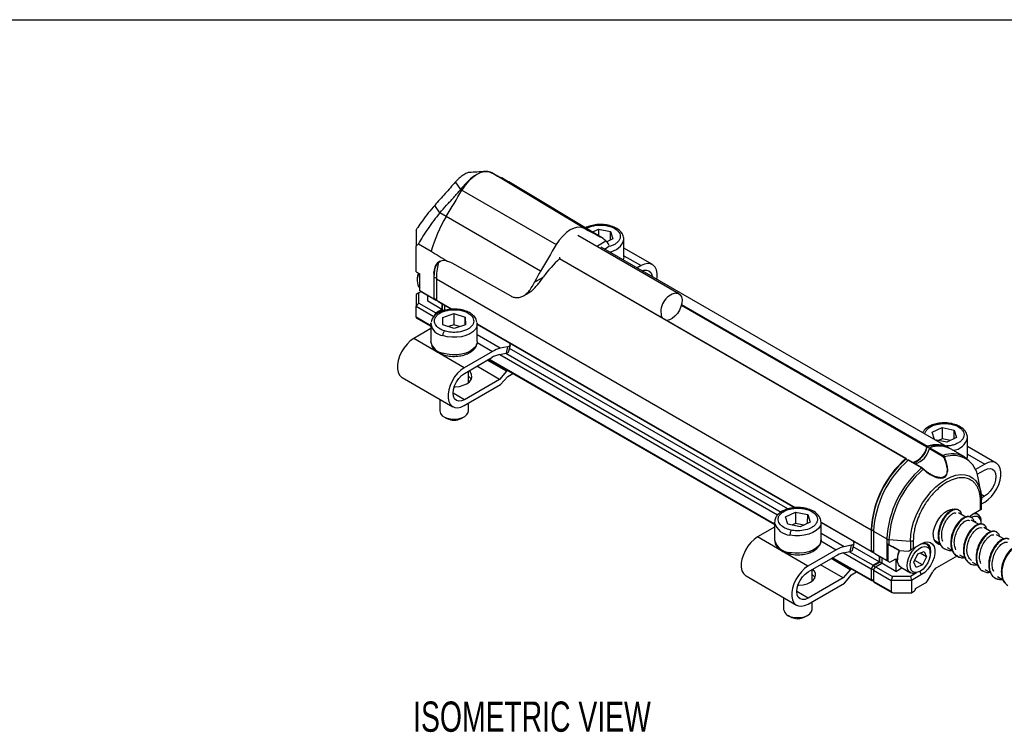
# Model space of a CAD drawing. Header units: millimetres. Extents: x 13 to 546, y 13 to 419.
# Tile 11 of 12: x 335 to 473, y 319 to 419. Entities that reach past the tile are written whole.
import ezdxf

# ---------------------------------------------------------------- set-up
doc = ezdxf.new("R2010")
doc.units = ezdxf.units.MM
doc.header["$LTSCALE"] = 2
doc.layers.add('DIMENSIONS', color=140, linetype='Continuous', lineweight=25)
doc.layers.add('TEXT', color=140, linetype='Continuous', lineweight=25)
doc.styles.add('SLDTEXTSTYLE0', font='TXT', dxfattribs={"width": 0.7})

msp = doc.modelspace()

# ---------------------------------------------------------------- linework, layer by layer
for p, q in [((401.139, 397.671), (400.98, 397.763)), ((414.102, 389.908), (401.139, 397.671)), ((402.443, 397.014), (403.329, 396.502)), ((402.527, 396.951), (402.443, 397.014)), ((403.46, 396.43), (402.535, 396.964)), ((396.803, 395.352), (396.081, 396.41)), ((396.803, 395.352), (396.963, 395.26)), ((403.329, 396.502), (416.292, 388.739)), ((403.46, 396.43), (403.329, 396.502)), ((403.516, 396.397), (403.46, 396.43)), ((416.475, 388.636), (403.516, 396.397)), ((396.963, 395.26), (410.163, 387.635)), ((393.887, 392.074), (393.16, 393.125)), ((394.773, 391.563), (393.887, 392.074)), ((407.973, 383.937), (394.773, 391.563)), ((415.202, 389.399), (416.055, 389.815)), ((416.055, 389.815), (417.761, 389.462)), ((416.055, 389.815), (416.059, 388.885)), ((427.325, 380.768), (413.182, 388.932)), ((418.084, 388.432), (417.234, 388.016)), ((417.739, 388.263), (417.761, 389.462)), ((417.761, 389.462), (418.084, 388.432)), ((390.566, 383.845), (390.566, 387.427)), ((390.895, 387.743), (392.687, 386.708)), ((415.938, 387.466), (417.124, 388.151)), ((465.069, 359.211), (416.431, 387.29)), ((416.91, 387.013), (417.424, 387.31)), ((419.628, 385.928), (419.628, 388.377)), ((423.624, 384.844), (419.628, 387.151)), ((459.054, 357.679), (410.617, 385.641)), ((459.121, 357.696), (410.667, 385.668)), ((410.683, 385.681), (410.683, 385.905)), ((419.628, 386.084), (422.027, 384.699)), ((395.552, 385.086), (403.797, 380.457)), ((422.027, 384.699), (421.473, 384.379)), ((390.566, 383.845), (391.061, 383.559)), ((390.566, 383.845), (391.061, 383.559)), ((390.566, 383.845), (390.566, 383.845)), ((391.061, 381.167), (391.061, 383.559)), ((393.062, 383.648), (393.041, 383.636)), ((393.041, 383.636), (393.041, 380.024)), ((393.111, 380.098), (393.111, 383.094)), ((393.111, 383.094), (393.395, 382.93)), ((407.141, 382.388), (408.347, 383.084)), ((390.707, 382.742), (390.707, 382.497)), ((393.394, 382.849), (454.205, 347.743)), ((393.394, 382.849), (393.394, 379.82)), ((390.966, 380.891), (390.566, 380.66)), ((390.566, 380.66), (390.566, 379.027)), ((390.966, 380.891), (391.252, 381.056)), ((390.966, 379.45), (390.966, 380.891)), ((393.041, 380.024), (391.061, 381.167)), ((391.344, 381.003), (391.061, 381.167)), ((391.344, 381.003), (393.323, 379.86)), ((392.192, 379.721), (392.192, 380.514)), ((405.598, 380.482), (406.264, 380.867)), ((390.566, 379.027), (390.966, 379.45)), ((390.566, 379.027), (393.041, 377.599)), ((390.566, 377.476), (390.566, 379.027)), ((390.966, 379.45), (393.323, 378.088)), ((394.172, 378.578), (392.192, 379.721)), ((393.041, 380.024), (393.323, 379.86)), ((393.111, 380.098), (393.394, 379.935)), ((393.353, 379.959), (393.111, 380.098)), ((393.323, 379.86), (393.394, 379.901)), ((393.394, 379.935), (393.353, 379.959)), ((395.498, 378.605), (393.394, 379.82)), ((393.677, 379.656), (393.394, 379.82)), ((393.677, 379.656), (395.498, 378.605)), ((394.172, 379.371), (394.172, 378.578)), ((394.243, 378.537), (394.243, 379.33)), ((394.526, 379.166), (394.526, 378.374)), ((427.666, 379.154), (462.002, 359.332)), ((427.698, 379.281), (462.085, 359.429)), ((390.566, 377.476), (390.566, 377.408)), ((392.622, 376.289), (390.566, 377.476)), ((390.566, 377.408), (392.622, 376.221)), ((393.323, 378.088), (393.041, 377.599)), ((393.111, 377.606), (393.353, 378.024)), ((394.172, 378.578), (393.323, 378.088)), ((393.353, 378.024), (394.243, 378.537)), ((393.47, 377.956), (393.353, 378.024)), ((394.462, 378.411), (394.243, 378.537)), ((394.294, 377.463), (395.856, 377.994)), ((394.309, 376.416), (394.294, 377.463)), ((394.316, 376.414), (394.294, 377.463)), ((395.856, 377.994), (397.434, 377.479)), ((395.856, 377.994), (395.856, 376.421)), ((397.411, 376.419), (397.434, 377.479)), ((397.434, 377.479), (397.449, 376.432)), ((392.648, 376.663), (392.622, 376.538)), ((392.622, 376.539), (392.626, 376.639)), ((392.622, 376.539), (392.622, 374.09)), ((395.887, 375.901), (394.309, 376.416)), ((395.856, 376.421), (395.092, 376.161)), ((396.651, 376.161), (395.856, 376.421)), ((397.449, 376.432), (395.887, 375.901)), ((399.122, 376.541), (399.092, 376.674)), ((399.122, 374.09), (399.122, 376.539)), ((443.601, 350.836), (399.122, 376.513)), ((399.122, 376.513), (443.601, 350.836)), ((392.622, 375.887), (390.222, 374.502)), ((402.343, 373.137), (399.122, 374.997)), ((397.293, 370.42), (390.222, 374.502)), ((399.093, 373.955), (401.255, 372.707)), ((403.345, 373.341), (402.343, 373.137)), ((403.345, 373.341), (403.146, 372.452)), ((403.545, 372.718), (403.743, 373.605)), ((401.255, 372.707), (397.293, 370.42)), ((402.23, 372.263), (403.146, 372.452)), ((402.269, 372.271), (441.134, 349.835)), ((403.103, 372.443), (441.619, 350.208)), ((442.54, 350.656), (403.634, 373.116)), ((397.321, 369.62), (401.145, 371.832)), ((402.223, 368.775), (399.038, 370.613)), ((403.213, 369.918), (400.522, 371.472)), ((400.685, 371.566), (440.705, 348.464)), ((440.705, 348.531), (400.744, 371.6)), ((397.872, 368.325), (397.872, 369.938)), ((403.213, 369.918), (402.223, 368.775)), ((402.39, 368.055), (403.38, 369.198)), ((403.377, 370.013), (403.213, 369.918)), ((403.38, 369.198), (404.084, 369.604)), ((388.625, 369.05), (395.696, 364.968)), ((397.305, 365.12), (402.39, 368.055)), ((402.223, 368.775), (397.321, 365.945)), ((397.321, 365.945), (395.73, 366.864)), ((393.872, 366.021), (393.872, 364.373)), ((397.872, 364.373), (397.872, 365.447)), ((394.457, 363.557), (394.881, 363.312)), ((396.862, 363.312), (397.286, 363.557)), ((462.755, 361.381), (464.139, 362.058)), ((463.073, 360.363), (462.755, 361.381)), ((464.139, 362.058), (465.845, 361.704)), ((464.139, 362.058), (464.145, 360.484)), ((465.822, 360.505), (465.845, 361.704)), ((465.845, 361.704), (466.167, 360.674)), ((464.783, 359.998), (463.103, 360.346)), ((464.145, 360.484), (463.636, 360.236)), ((465.292, 360.246), (464.145, 360.484)), ((466.167, 360.674), (464.783, 359.998)), ((467.711, 358.17), (467.711, 360.619)), ((462.068, 359.34), (462.372, 359.165)), ((462.356, 359.128), (464.214, 358.055)), ((462.439, 359.225), (464.297, 358.152)), ((467.281, 357.935), (465.423, 359.007)), ((471.707, 357.086), (467.711, 359.393)), ((467.711, 358.326), (470.111, 356.941)), ((459.366, 357.439), (459.071, 357.61)), ((459.215, 357.526), (459.136, 357.678)), ((461.265, 356.403), (459.407, 357.475)), ((461.332, 356.42), (459.474, 357.492)), ((467.281, 357.935), (467.757, 357.594)), ((467.41, 357.831), (467.281, 357.934)), ((470.111, 356.941), (468.794, 356.181)), ((469.043, 355.51), (470.082, 356.108)), ((469.555, 353.006), (469.162, 355.016)), ((469.553, 352.856), (469.524, 353.155)), ((469.652, 351.839), (469.553, 352.856)), ((469.604, 352.71), (470.082, 352.434)), ((469.512, 350.554), (469.512, 351.681)), ((470.082, 352.434), (469.649, 352.184)), ((469.658, 350.639), (469.658, 351.885)), ((469.658, 351.373), (470.098, 351.626)), ((442.249, 349.544), (443.632, 350.22)), ((443.632, 350.22), (445.339, 349.866)), ((443.632, 350.22), (443.639, 348.646)), ((445.316, 348.668), (445.339, 349.866)), ((445.339, 349.866), (445.661, 348.836)), ((465.7, 350.542), (465.552, 350.627)), ((465.798, 350.572), (465.761, 350.629)), ((466.45, 350.509), (466.357, 350.53)), ((467.466, 349.522), (466.441, 350.114)), ((467.911, 349.571), (468.348, 349.882)), ((468.334, 349.875), (469.622, 350.618)), ((469.512, 350.554), (468.348, 349.882)), ((469.144, 349.914), (468.774, 350.128)), ((468.795, 350.116), (468.984, 350.225)), ((468.984, 350.225), (469.005, 350.262)), ((469.655, 350.637), (469.622, 350.618)), ((440.705, 348.781), (440.705, 346.332)), ((440.706, 348.737), (440.705, 348.781)), ((442.571, 348.514), (442.249, 349.544)), ((444.277, 348.16), (442.571, 348.514)), ((443.639, 348.646), (443.13, 348.398)), ((444.786, 348.409), (443.639, 348.646)), ((445.661, 348.836), (444.277, 348.16)), ((447.205, 346.332), (447.205, 348.781)), ((454.205, 344.714), (447.205, 348.755)), ((447.205, 348.755), (454.488, 344.551)), ((468.225, 349.463), (468.196, 349.491)), ((469.209, 348.516), (468.209, 349.094)), ((468.626, 348.88), (468.761, 348.936)), ((468.761, 348.936), (468.854, 348.721)), ((469.62, 348.616), (469.62, 348.861)), ((470.052, 348.424), (469.941, 348.462)), ((440.705, 348.129), (438.305, 346.744)), ((450.426, 345.379), (447.205, 347.239)), ((454.205, 347.743), (454.205, 344.714)), ((454.276, 344.789), (454.276, 347.784)), ((454.276, 347.784), (454.559, 347.62)), ((454.559, 347.539), (456.417, 346.466)), ((454.559, 347.539), (454.559, 344.51)), ((471.003, 347.48), (469.977, 348.073)), ((471.753, 347.448), (471.66, 347.468)), ((445.376, 342.662), (438.305, 346.744)), ((447.176, 346.197), (449.338, 344.949)), ((451.628, 344.96), (451.827, 345.847)), ((456.417, 346.466), (456.417, 343.437)), ((457.246, 345.351), (456.56, 345.747)), ((456.56, 345.747), (456.56, 343.355)), ((456.71, 346.384), (459.698, 346.172)), ((456.71, 346.384), (456.71, 345.661)), ((459.698, 346.172), (459.698, 344.889)), ((460.112, 346.254), (460.112, 345.128)), ((461.276, 345.8), (460.112, 345.128)), ((460.994, 345.637), (461.276, 345.8)), ((462.015, 345.709), (461.768, 345.852)), ((463.057, 346.294), (463.834, 345.846)), ((472.77, 346.461), (471.744, 347.053)), ((449.338, 344.949), (445.376, 342.662)), ((450.314, 344.505), (451.229, 344.694)), ((450.352, 344.513), (454.205, 342.289)), ((451.428, 345.583), (450.426, 345.379)), ((451.186, 344.685), (454.488, 342.779)), ((451.428, 345.583), (451.229, 344.694)), ((455.337, 343.269), (451.717, 345.358)), ((454.205, 344.714), (454.488, 344.551)), ((454.276, 344.789), (454.559, 344.625)), ((454.518, 344.649), (454.276, 344.789)), ((454.488, 344.551), (454.559, 344.592)), ((454.559, 344.625), (454.518, 344.649)), ((456.417, 343.437), (454.559, 344.51)), ((454.842, 344.347), (454.559, 344.51)), ((454.842, 344.347), (456.822, 343.204)), ((456.71, 345.661), (458.151, 344.829)), ((458.151, 344.829), (457.246, 345.351)), ((458.151, 344.829), (459.436, 344.738)), ((459.436, 344.738), (460.994, 345.637)), ((459.436, 344.738), (459.698, 344.889)), ((460.188, 343.229), (460.744, 344.364)), ((460.744, 344.364), (461.633, 344.73)), ((461.966, 343.96), (461.049, 344.49)), ((461.633, 344.73), (461.966, 343.96)), ((462.492, 344.411), (462.492, 344.656)), ((464.444, 345.109), (464.488, 345.068)), ((464.825, 345.274), (465.599, 344.827)), ((445.404, 341.862), (449.229, 344.074)), ((451.296, 342.16), (448.605, 343.714)), ((448.769, 343.808), (454.247, 340.646)), ((454.205, 340.738), (448.827, 343.842)), ((455.337, 343.269), (454.488, 342.779)), ((454.518, 342.714), (455.407, 343.228)), ((454.842, 342.575), (455.69, 343.065)), ((455.337, 344.061), (455.337, 343.269)), ((455.407, 343.228), (455.407, 344.02)), ((455.69, 343.065), (455.407, 343.228)), ((455.69, 343.857), (455.69, 343.065)), ((457.67, 341.922), (455.69, 343.065)), ((456.56, 343.355), (456.822, 343.204)), ((456.822, 343.204), (457.67, 343.694)), ((457.67, 343.694), (457.67, 341.922)), ((457.896, 343.798), (457.896, 343.553)), ((460.522, 342.459), (460.188, 343.229)), ((461.411, 342.824), (460.303, 343.464)), ((461.966, 343.96), (461.411, 342.824)), ((466.287, 344.12), (463.337, 342.417)), ((466.254, 344.048), (466.606, 343.934)), ((466.593, 344.253), (467.328, 343.829)), ((468.007, 343.058), (468.054, 343.019)), ((468.361, 343.233), (469.137, 342.784)), ((445.955, 340.567), (445.955, 342.18)), ((450.306, 341.017), (447.122, 342.855)), ((451.296, 342.16), (450.306, 341.017)), ((451.46, 342.255), (451.296, 342.16)), ((451.463, 341.44), (452.167, 341.847)), ((454.488, 342.779), (454.205, 342.289)), ((454.205, 342.289), (454.205, 340.738)), ((454.276, 342.296), (454.518, 342.714)), ((454.58, 342.121), (454.276, 342.296)), ((454.276, 340.778), (454.276, 342.296)), ((454.821, 342.539), (454.518, 342.714)), ((454.559, 342.085), (454.842, 342.575)), ((454.559, 342.085), (457.034, 340.656)), ((454.559, 342.085), (454.559, 340.533)), ((454.842, 342.575), (457.199, 341.214)), ((457.67, 341.922), (458.522, 342.414)), ((458.372, 342.5), (459.715, 341.725)), ((460.573, 341.719), (459.697, 341.214)), ((461.411, 342.824), (460.522, 342.459)), ((460.958, 341.892), (461.078, 341.961)), ((461.276, 341.473), (461.015, 341.925)), ((462.087, 340.59), (462.837, 341.889)), ((469.747, 342.047), (469.791, 342.007)), ((470.128, 342.212), (470.902, 341.765)), ((436.708, 341.292), (443.78, 337.21)), ((445.389, 337.362), (450.473, 340.297)), ((450.306, 341.017), (445.404, 338.188)), ((450.473, 340.297), (451.463, 341.44)), ((454.559, 340.615), (454.276, 340.778)), ((454.297, 340.733), (454.559, 340.581)), ((454.347, 340.656), (454.388, 340.68)), ((457.034, 339.105), (454.559, 340.533)), ((454.6, 340.442), (457.117, 338.989)), ((457.199, 341.214), (457.034, 340.656)), ((459.862, 340.656), (457.034, 340.656)), ((457.034, 340.656), (457.034, 339.105)), ((459.697, 341.214), (457.199, 341.214)), ((459.697, 341.214), (459.862, 340.656)), ((461.276, 341.473), (459.862, 340.656)), ((459.862, 340.656), (459.862, 338.941)), ((460.428, 339.513), (461.837, 340.326)), ((471.557, 340.987), (471.91, 340.872)), ((471.896, 341.192), (472.631, 340.767)), ((445.404, 338.188), (443.813, 339.106)), ((457.317, 338.941), (459.862, 338.941)), ((459.862, 338.941), (460.286, 339.186)), ((460.428, 339.431), (460.428, 339.513)), ((441.955, 338.263), (441.955, 336.615)), ((445.955, 336.615), (445.955, 337.689)), ((442.54, 335.799), (442.965, 335.554)), ((444.945, 335.554), (445.369, 335.799))]:
    msp.add_line(p, q)
at = {"flags": 128}
for points in [[(401.139, 397.671), (400.688, 397.825), (400.177, 397.837), (399.625, 397.707), (399.051, 397.44), (398.477, 397.045), (397.925, 396.537), (397.414, 395.935), (396.963, 395.26)], [(394.773, 391.563), (395.047, 392.025), (395.321, 392.487), (395.595, 392.949), (395.869, 393.411), (396.143, 393.873), (396.416, 394.335), (396.69, 394.798), (396.963, 395.26)], [(414.102, 389.908), (413.676, 390.053), (413.194, 390.065), (412.673, 389.942), (412.133, 389.69), (411.592, 389.318), (411.071, 388.839), (410.589, 388.271), (410.163, 387.635)], [(410.163, 387.635), (409.89, 387.172), (409.617, 386.71), (409.343, 386.247), (409.069, 385.785), (408.795, 385.323), (408.521, 384.861), (408.247, 384.399), (407.973, 383.937)], [(419.628, 385.928), (419.626, 385.87), (419.54, 385.495)], [(394.911, 385.328), (394.523, 385.398), (394.164, 385.381), (393.841, 385.278), (393.563, 385.091), (393.339, 384.825), (393.175, 384.487), (393.074, 384.087), (393.041, 383.636)], [(424.247, 382.777), (424.284, 383.065), (424.285, 383.617), (424.188, 384.101), (423.996, 384.495), (423.718, 384.783), (423.366, 384.951), (422.954, 384.994), (422.502, 384.909), (422.027, 384.699)], [(393.111, 383.094), (393.167, 384.09), (393.185, 384.248)], [(422.192, 383.964), (422.411, 384.041), (422.795, 384.079), (423.124, 383.977), (423.377, 383.743), (423.536, 383.392), (423.578, 383.163)], [(426.922, 380.866), (427.246, 380.807), (427.503, 380.622), (427.677, 380.322), (427.756, 379.929), (427.733, 379.469), (427.611, 378.974), (427.398, 378.477), (427.109, 378.012), (426.762, 377.611), (426.383, 377.302), (425.996, 377.104), (425.628, 377.033), (425.626, 377.033)], [(399.122, 376.539), (399.056, 376.165), (398.852, 375.791), (398.517, 375.45), (398.067, 375.156), (397.521, 374.923), (396.903, 374.76), (396.239, 374.675), (395.56, 374.672), (394.894, 374.75), (394.271, 374.906)], [(399.116, 376.652), (399.121, 376.556), (399.122, 376.539)], [(390.222, 374.502), (389.748, 374.164), (389.295, 373.727), (388.884, 373.21), (388.531, 372.634), (388.253, 372.025), (388.061, 371.409), (387.964, 370.813), (387.965, 370.263), (388.065, 369.781), (388.259, 369.39), (388.54, 369.105), (388.625, 369.05)], [(392.627, 373.977), (392.622, 374.073), (392.622, 374.09)], [(399.122, 374.09), (399.056, 373.716), (398.852, 373.342), (398.517, 373), (398.067, 372.706), (397.521, 372.473), (396.903, 372.31), (396.239, 372.226), (395.56, 372.222), (394.894, 372.3), (394.271, 372.457)], [(397.293, 370.42), (396.819, 370.082), (396.366, 369.645), (395.955, 369.128), (395.602, 368.552), (395.324, 367.943), (395.132, 367.327), (395.035, 366.731), (395.036, 366.181), (395.136, 365.699), (395.33, 365.308), (395.611, 365.023), (395.965, 364.857), (396.377, 364.818), (396.831, 364.907), (397.305, 365.12)], [(397.321, 365.945), (396.909, 365.77), (396.526, 365.732), (396.196, 365.834), (395.943, 366.069), (395.784, 366.42), (395.73, 366.864), (395.784, 367.371), (395.943, 367.906), (396.196, 368.432), (396.526, 368.915), (396.909, 369.32), (397.321, 369.62)], [(395.886, 367.747), (396.022, 367.75), (396.615, 367.813), (397.165, 367.956), (397.639, 368.17), (398.011, 368.444), (398.258, 368.761), (398.367, 369.103), (398.331, 369.451), (398.151, 369.783), (397.956, 369.987)], [(394.887, 363.368), (395.393, 363.252), (395.934, 363.219), (396.471, 363.271), (396.964, 363.406), (397.375, 363.612), (397.675, 363.874), (397.842, 364.174), (397.872, 364.373)], [(459.054, 357.679), (459.066, 357.689), (459.079, 357.696), (459.091, 357.7), (459.103, 357.701), (459.114, 357.699), (459.123, 357.695), (459.131, 357.687), (459.136, 357.678)], [(470.098, 351.626), (470.573, 351.961), (471.026, 352.396), (471.439, 352.912), (471.793, 353.486), (472.073, 354.094), (472.267, 354.71), (472.367, 355.307), (472.369, 355.859), (472.271, 356.343), (472.079, 356.737), (471.801, 357.025), (471.449, 357.194), (471.037, 357.236), (470.585, 357.151), (470.111, 356.941)], [(459.698, 346.172), (459.748, 347.02), (459.899, 347.908), (460.147, 348.82), (460.488, 349.736), (460.914, 350.639), (461.416, 351.509), (461.985, 352.329), (462.608, 353.082), (463.273, 353.753), (463.968, 354.328), (464.676, 354.795), (465.385, 355.146), (466.079, 355.372), (466.744, 355.47), (467.368, 355.436), (467.936, 355.273), (468.439, 354.983), (468.864, 354.572), (469.205, 354.049), (469.453, 353.423), (469.555, 353.006)], [(461.51, 356.211), (461.52, 356.222), (461.53, 356.232), (461.537, 356.241), (461.543, 356.247), (461.546, 356.252), (461.548, 356.254), (461.547, 356.254), (461.544, 356.251)], [(470.082, 356.108), (470.494, 356.283), (470.878, 356.321), (471.207, 356.22), (471.46, 355.985), (471.619, 355.634), (471.673, 355.19), (471.619, 354.683), (471.46, 354.148), (471.207, 353.621), (470.878, 353.139), (470.494, 352.734), (470.082, 352.434)], [(469.555, 353.006), (469.604, 352.709), (469.655, 351.92)], [(469.658, 351.885), (469.658, 351.887), (469.655, 351.92)], [(462.903, 347.066), (462.954, 347.604), (463.106, 348.172), (463.349, 348.741), (463.672, 349.278), (464.056, 349.756), (464.48, 350.148), (464.923, 350.433), (465.36, 350.596), (465.767, 350.628), (465.9, 350.607)], [(468.572, 350.012), (468.65, 350.02), (468.999, 349.979)], [(447.205, 348.802), (447.203, 348.724), (447.112, 348.335), (446.882, 347.966), (446.524, 347.633), (446.054, 347.349), (445.493, 347.129), (444.864, 346.98), (444.195, 346.91), (443.516, 346.922), (442.856, 347.016)], [(438.305, 346.744), (437.831, 346.406), (437.378, 345.969), (436.967, 345.452), (436.615, 344.876), (436.336, 344.267), (436.144, 343.652), (436.047, 343.055), (436.048, 342.505), (436.148, 342.023), (436.343, 341.632), (436.623, 341.347), (436.708, 341.292)], [(447.205, 346.332), (447.203, 346.274), (447.112, 345.886), (446.882, 345.516), (446.524, 345.183), (446.054, 344.9), (445.493, 344.679), (444.864, 344.531), (444.195, 344.461), (443.516, 344.473), (442.856, 344.566)], [(462.362, 343.651), (462.371, 343.676), (462.53, 344.211), (462.585, 344.718), (462.53, 345.162), (462.371, 345.514), (462.119, 345.748), (461.789, 345.85), (461.405, 345.812), (460.994, 345.637)], [(461.276, 345.8), (461.725, 345.996), (462.147, 346.055), (462.519, 345.973), (462.819, 345.756), (463.029, 345.415), (463.137, 344.971), (463.137, 344.449), (463.029, 343.881), (462.819, 343.297), (462.519, 342.734), (462.147, 342.223), (461.725, 341.794), (461.276, 341.473)], [(461.279, 345.772), (461.521, 345.814), (461.871, 345.773)], [(458.372, 342.5), (458.23, 342.606), (458.025, 342.894), (457.914, 343.283), (457.904, 343.747), (457.995, 344.259), (458.183, 344.785), (458.201, 344.825)], [(460.268, 341.625), (460.028, 341.623), (459.708, 341.729), (459.46, 341.96), (459.301, 342.302), (459.24, 342.732), (459.281, 343.224), (459.421, 343.747), (459.653, 344.268), (459.96, 344.755), (460.325, 345.176), (460.567, 345.39)], [(461.952, 345.383), (462.219, 345.217), (462.402, 344.931), (462.487, 344.546), (462.467, 344.09), (462.344, 343.598), (462.127, 343.105), (461.832, 342.649), (461.482, 342.262), (461.101, 341.975), (460.719, 341.807), (460.363, 341.773), (460.06, 341.873), (459.833, 342.101), (459.698, 342.439), (459.665, 342.863), (459.737, 343.342), (459.909, 343.839), (460.167, 344.318), (460.493, 344.744), (460.862, 345.084), (461.247, 345.313), (461.619, 345.416), (461.952, 345.383)], [(445.376, 342.662), (444.902, 342.324), (444.449, 341.887), (444.038, 341.37), (443.686, 340.794), (443.407, 340.185), (443.215, 339.57), (443.118, 338.973), (443.119, 338.423), (443.219, 337.941), (443.414, 337.55), (443.694, 337.265), (444.048, 337.099), (444.461, 337.06), (444.914, 337.149), (445.389, 337.362)], [(445.404, 338.188), (444.993, 338.012), (444.609, 337.974), (444.279, 338.076), (444.027, 338.311), (443.868, 338.662), (443.813, 339.106), (443.868, 339.613), (444.027, 340.148), (444.279, 340.674), (444.609, 341.157), (444.993, 341.562), (445.404, 341.862)], [(443.969, 339.99), (444.106, 339.992), (444.699, 340.055), (445.248, 340.198), (445.723, 340.412), (446.094, 340.686), (446.342, 341.003), (446.45, 341.346), (446.414, 341.693), (446.235, 342.025), (446.039, 342.229)], [(443.279, 335.528), (443.812, 335.463), (444.355, 335.484), (444.869, 335.588), (445.315, 335.769), (445.66, 336.012), (445.879, 336.3), (445.955, 336.611), (445.955, 336.615)], [(442.965, 335.554), (443.098, 335.486), (443.482, 335.364)]]:
    msp.add_lwpolyline(points, dxfattribs=at)
for centre, radius, start, end in [((559.337, 691.538), 333.743, 241.70499, 242.13113), ((411.832, 381.358), 19.878, 149.11199, 164.38854), ((572.338, 683.846), 333.824, 241.70499, 242.13113), ((414.425, 385.214), 3.989, 47.41389, 62.09044), ((417.384, 388.93), 2.305, 274.61983, 346.66235), ((419.591, 375.319), 13.665, 130.68464, 145.37371), ((403.911, 382.751), 10.517, 167.62072, 179.46556), ((392.676, 382.667), 1.974, 151.00969, 215.08644), ((393.308, 382.692), 2.601, 158.23661, 178.89241), ((425.518, 373.512), 20.409, 149.2829, 154.22117), ((427.461, 378.265), 2.657, 101.71833, 198.33398), ((394.554, 376.842), 1.956, 188.89612, 261.68397), ((394.625, 374.488), 2.062, 194.3433, 260.10969), ((403.026, 368.677), 3.674, 102.51176, 120.79655), ((403.128, 369.558), 3.664, 102.37193, 120.75018), ((395.088, 364.587), 1.236, 189.9794, 260.60069), ((395.872, 365.156), 2.093, 241.76663, 298.23337), ((463.315, 355.66), 3.885, 71.62501, 108.71098), ((463.329, 356.025), 3.625, 58.13967, 110.0706), ((465.468, 361.172), 2.305, 274.61983, 346.66235), ((459.17, 359.945), 2.898, 287.11861, 347.79346), ((459.02, 360.031), 3.125, 290.87637, 347.227), ((459.524, 359.741), 2.898, 287.11861, 347.79346), ((462.141, 359.298), 0.143, 113.12679, 166.15817), ((462.495, 359.094), 0.143, 113.12679, 166.15817), ((463.682, 355.709), 3.729, 62.17223, 109.4739), ((464.353, 358.021), 0.143, 113.12679, 166.15817), ((465.545, 354.703), 3.669, 61.75703, 109.88909), ((465.68, 354.636), 3.503, 6.23162, 109.90031), ((466.562, 358.177), 1.149, 336.14779, 359.64398), ((468.22, 347.056), 14.031, 130.78779, 177.19281), ((468.135, 347.104), 13.875, 130.78779, 177.19281), ((468.573, 346.852), 14.031, 130.78779, 177.19281), ((459.453, 357.436), 0.0605, 69.52998, 139.04679), ((464.547, 357.612), 0.323, 100.57594, 124.02267), ((470.431, 345.779), 14.031, 130.78779, 177.19281), ((470.559, 345.705), 13.866, 130.73827, 177.19342), ((461.311, 356.363), 0.0605, 69.52998, 139.04679), ((461.313, 356.387), 0.0375, 20.91209, 59.22586), ((469.414, 351.906), 0.245, 293.53173, 355.14813), ((468.526, 348.985), 1.101, 353.55698, 64.55336), ((442.948, 349.334), 2.32, 194.92289, 267.74171), ((468.827, 348.502), 1.116, 76.85125, 120.57443), ((468.649, 348.713), 0.976, 354.34679, 63.76355), ((442.936, 346.856), 2.292, 193.2318, 268.01272), ((456.746, 347.074), 0.691, 241.57028, 266.97932), ((459.765, 346.915), 0.746, 264.79776, 297.68722), ((461.398, 344.779), 1.101, 353.55698, 64.55336), ((464.071, 346.877), 1.183, 170.84795, 262.73938), ((451.109, 340.919), 3.674, 102.51176, 120.79655), ((451.211, 341.801), 3.664, 102.37193, 120.75018), ((460.6, 343.731), 2.705, 155.80856, 178.57386), ((464.101, 341.193), 1.443, 121.95467, 151.14439), ((454.292, 340.724), 0.0873, 170.78596, 309.20329), ((454.326, 340.773), 0.0503, 174.37962, 234.30196), ((454.654, 340.521), 0.0959, 172.74417, 235.94365), ((461.455, 340.938), 0.721, 301.95467, 331.14439), ((460.121, 339.445), 0.307, 302.60548, 357.39452), ((443.324, 336.934), 1.406, 193.10721, 268.13731), ((443.955, 337.46), 2.148, 257.27855, 297.45753)]:
    msp.add_arc(centre, radius, start, end)
for centre, major_axis, ratio, start_param, end_param in [((402.284, 373.953), (1.458, -0.352), 0.3715598, 5.611833, 6.8090826), ((402.085, 373.064), (1.459, -0.349), 0.373086, 5.6113385, 6.2887199), ((395.872, 368.374), (2.5, 0), 0.5772847, 0.2868023, 0.6435037), ((469.158, 350.35), (0.5, 0.289), 0.0000704, 6.1609674, 7.0685428), ((450.367, 346.196), (1.458, -0.352), 0.3715598, 5.611833, 6.8090826), ((456.771, 345.626), (0.5, -0.289), 0.0000704, 1.69301, 2.0047167), ((450.168, 345.306), (1.459, -0.349), 0.373086, 5.6113385, 6.2887199), ((459.759, 344.924), (0.5, 0.289), 0.0000704, 0.7853575, 1.6929287), ((456.771, 343.233), (0.5, -0.289), 0.0000704, 2.0047126, 2.3562351), ((443.955, 340.616), (2.5, 0), 0.5772847, 0.2868023, 0.6435037), ((457.317, 339.105), (0.283, 0), 0.5773815, 3.1415927, 4.712389)]:
    msp.add_ellipse(centre, major_axis=major_axis, ratio=ratio, start_param=start_param, end_param=end_param)
for points, knots in [([(398.012, 397.707), (397.994, 397.71), (397.873, 397.728), (397.518, 397.583), (397.001, 397.272), (396.495, 396.853), (396.207, 396.545), (396.081, 396.41)], [0, 0, 0, 0, 0.0440546, 0.3025559, 0.555803, 0.8056004, 1, 1, 1, 1]), ([(400.98, 397.763), (400.752, 397.883), (400.463, 397.918), (399.802, 397.81), (399.43, 397.667), (398.658, 397.221), (398.259, 396.919), (397.493, 396.204), (397.127, 395.791), (396.803, 395.352)], [0, 0, 0, 0, 0.25, 0.25, 0.5, 0.5, 0.75, 0.75, 1, 1, 1, 1]), ([(400.316, 397.886), (399.894, 397.855), (399.125, 397.799), (398.367, 397.745), (398.025, 397.72)], [0, 0, 0, 0, 0.54882102, 1, 1, 1, 1]), ([(400.98, 397.763), (401.137, 397.681), (401.295, 397.6), (401.453, 397.519), (401.617, 397.434), (401.782, 397.349), (401.947, 397.265), (402.112, 397.181), (402.278, 397.097), (402.443, 397.014)], [0, 0, 0, 0, 0.0014325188, 0.0014325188, 0.0014325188, 0.0029255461, 0.0029255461, 0.0029255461, 0.0044185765, 0.0044185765, 0.0044185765, 0.0044185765]), ([(396.081, 396.41), (395.594, 395.862), (394.622, 394.766), (393.647, 393.672), (393.16, 393.125)], [0, 0, 0, 0, 0.5000301, 1, 1, 1, 1]), ([(393.887, 392.074), (394.203, 392.429), (394.518, 392.783), (394.833, 393.137), (395.162, 393.506), (395.49, 393.875), (395.819, 394.244), (396.147, 394.613), (396.475, 394.983), (396.803, 395.352)], [0, 0, 0, 0, 0.0014325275, 0.0014325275, 0.0014325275, 0.0029255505, 0.0029255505, 0.0029255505, 0.0044185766, 0.0044185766, 0.0044185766, 0.0044185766]), ([(393.16, 393.125), (392.54, 392.428), (391.959, 391.706), (391.209, 390.666), (390.991, 390.347), (390.786, 390.031)], [0.76386177, 0.76386177, 0.76386177, 0.76386177, 1.03633188, 1.03633188, 1.15677515, 1.15677515, 1.15677515, 1.15677515]), ([(393.887, 392.074), (393.295, 391.366), (392.743, 390.64), (391.989, 389.548), (391.75, 389.183), (391.301, 388.46), (391.091, 388.1), (390.895, 387.743)], [0, 0, 0, 0, 0.5, 0.5, 0.75, 0.75, 1, 1, 1, 1]), ([(417.408, 390.361), (417.121, 390.405), (416.536, 390.494), (415.63, 390.438), (414.879, 390.242), (414.413, 390.091), (414.26, 389.972), (414.253, 389.967)], [0, 0, 0, 0, 0.2651471, 0.5383703, 0.7900391, 0.9914825, 1, 1, 1, 1]), ([(414.404, 389.877), (414.445, 389.906), (414.614, 390.024), (415.011, 390.175), (415.677, 390.344), (416.485, 390.407), (417.055, 390.319), (417.307, 390.28)], [0, 0, 0, 0, 0.0618778, 0.2520539, 0.4420675, 0.7536625, 1, 1, 1, 1]), ([(417.408, 390.358), (417.393, 390.358), (417.363, 390.358), (417.326, 390.306), (417.307, 390.28)], [0, 0, 0, 0, 0.4867484, 1, 1, 1, 1]), ([(417.307, 390.28), (417.545, 390.217), (418.082, 390.076), (418.633, 389.73), (418.97, 389.355), (419.125, 389.005), (419.142, 388.628), (418.992, 388.243), (418.684, 387.891), (418.254, 387.608), (417.804, 387.41), (417.489, 387.34), (417.361, 387.312)], [0, 0, 0, 0, 0.1167763, 0.264488, 0.354641, 0.444717, 0.5440786, 0.6464982, 0.7489179, 0.8482795, 0.9384325, 1, 1, 1, 1]), ([(419.628, 388.377), (419.598, 388.592), (419.536, 389.045), (419.04, 389.643), (418.308, 390.118), (417.698, 390.283), (417.408, 390.361)], [0, 0, 0, 0, 0.2391911, 0.5030971, 0.764226, 1, 1, 1, 1]), ([(417.407, 387.34), (417.45, 387.358), (417.588, 387.413), (417.534, 387.709), (417.268, 387.996), (417.124, 388.151)], [0, 0, 0, 0, 0.1751827, 0.553337, 1, 1, 1, 1]), ([(393.062, 383.648), (393.124, 383.96), (393.248, 384.582), (393.651, 385.158), (393.961, 385.311), (394.007, 385.333)], [0, 0, 0, 0, 0.4610578, 0.9211295, 1, 1, 1, 1]), ([(406.276, 380.903), (406.35, 380.937), (406.681, 381.093), (407.156, 381.569), (407.697, 382.189), (408.069, 382.69), (408.28, 382.989), (408.347, 383.084)], [0, 0, 0, 0, 0.0911037, 0.4080476, 0.6483157, 0.888976, 1, 1, 1, 1]), ([(403.797, 380.457), (403.952, 380.371), (404.109, 380.308), (404.43, 380.229), (404.595, 380.213), (404.918, 380.228), (405.078, 380.26), (405.395, 380.369), (405.547, 380.446), (405.842, 380.638), (405.985, 380.756), (406.254, 381.019), (406.381, 381.165), (406.746, 381.645), (406.955, 382.004), (407.141, 382.388)], [0, 0, 0, 0, 0.125, 0.125, 0.25, 0.25, 0.375, 0.375, 0.5, 0.5, 0.625, 0.625, 0.75, 0.75, 1, 1, 1, 1]), ([(397.381, 378.396), (397.104, 378.469), (396.536, 378.619), (395.59, 378.644), (394.714, 378.518), (394.02, 378.286), (393.477, 377.991), (393.04, 377.615), (392.737, 377.205), (392.693, 376.908), (392.677, 376.797)], [0, 0, 0, 0, 0.1467434, 0.302036, 0.4513298, 0.5793428, 0.6824459, 0.7957724, 0.9232092, 1, 1, 1, 1]), ([(394.517, 375.566), (394.318, 375.631), (394.106, 375.719), (393.697, 375.961), (393.499, 376.117), (393.205, 376.505), (393.112, 376.738), (393.128, 377.112), (393.159, 377.24), (393.278, 377.491), (393.365, 377.614), (393.591, 377.845), (393.729, 377.951), (394.041, 378.14), (394.215, 378.221), (394.761, 378.421), (395.155, 378.495), (395.882, 378.549), (396.216, 378.532), (396.787, 378.454), (397.026, 378.394), (397.226, 378.329)], [0, 0, 0, 0, 0.125, 0.125, 0.25, 0.25, 0.375, 0.375, 0.4375, 0.4375, 0.5, 0.5, 0.5625, 0.5625, 0.625, 0.625, 0.75, 0.75, 0.875, 0.875, 1, 1, 1, 1]), ([(397.226, 378.329), (397.425, 378.264), (397.637, 378.176), (398.046, 377.934), (398.244, 377.778), (398.538, 377.39), (398.631, 377.157), (398.615, 376.784), (398.584, 376.656), (398.465, 376.404), (398.378, 376.281), (398.152, 376.051), (398.014, 375.944), (397.702, 375.756), (397.528, 375.674), (396.982, 375.474), (396.588, 375.4), (395.861, 375.346), (395.527, 375.363), (394.956, 375.441), (394.717, 375.501), (394.517, 375.566)], [0, 0, 0, 0, 0.125, 0.125, 0.25, 0.25, 0.375, 0.375, 0.4375, 0.4375, 0.5, 0.5, 0.5625, 0.5625, 0.625, 0.625, 0.75, 0.75, 0.875, 0.875, 1, 1, 1, 1]), ([(397.381, 378.396), (397.356, 378.398), (397.309, 378.403), (397.253, 378.353), (397.226, 378.329)], [0, 0, 0, 0, 0.5154469, 1, 1, 1, 1]), ([(399.062, 376.807), (399.044, 376.922), (398.994, 377.244), (398.626, 377.702), (398.068, 378.132), (397.601, 378.312), (397.381, 378.396)], [0, 0, 0, 0, 0.1674293, 0.4670673, 0.7487837, 1, 1, 1, 1]), ([(394.517, 375.566), (394.488, 375.536), (394.457, 375.496), (394.396, 375.394), (394.367, 375.333), (394.319, 375.204), (394.3, 375.137), (394.276, 375.012), (394.271, 374.955), (394.271, 374.906)], [0, 0, 0, 0, 0.25, 0.25, 0.5, 0.5, 0.75, 0.75, 1, 1, 1, 1]), ([(392.725, 373.628), (392.734, 373.578), (392.782, 373.324), (393.122, 372.928), (393.674, 372.497), (394.142, 372.317), (394.362, 372.233)], [0, 0, 0, 0, 0.0795348, 0.4108055, 0.7222628, 1, 1, 1, 1]), ([(394.362, 372.233), (394.639, 372.16), (395.207, 372.01), (396.154, 371.985), (397.029, 372.111), (397.723, 372.343), (398.266, 372.638), (398.702, 373.014), (398.995, 373.401), (399.037, 373.672), (399.05, 373.758)], [0, 0, 0, 0, 0.1493139, 0.3073266, 0.4592355, 0.5894909, 0.6944, 0.8097116, 0.9393807, 1, 1, 1, 1]), ([(394.271, 372.457), (394.276, 372.405), (394.286, 372.297), (394.329, 372.23), (394.362, 372.233), (394.363, 372.233)], [0, 0, 0, 0, 0.4774315, 0.9935624, 1, 1, 1, 1]), ([(465.492, 362.603), (465.203, 362.647), (464.618, 362.737), (463.718, 362.676), (462.948, 362.495), (462.233, 362.188), (461.687, 361.8), (461.481, 361.443), (461.411, 361.323)], [0, 0, 0, 0, 0.1791787, 0.3638149, 0.5338853, 0.6700149, 0.8886677, 1, 1, 1, 1]), ([(461.725, 361.142), (461.724, 361.154), (461.716, 361.299), (461.857, 361.57), (462.152, 361.921), (462.584, 362.206), (463.09, 362.419), (463.763, 362.585), (464.568, 362.649), (465.139, 362.561), (465.391, 362.522)], [0, 0, 0, 0, 0.0131505, 0.1481089, 0.2830672, 0.4139961, 0.5327909, 0.651484, 0.8461238, 1, 1, 1, 1]), ([(465.391, 362.522), (465.628, 362.459), (466.166, 362.318), (466.716, 361.973), (467.053, 361.598), (467.209, 361.247), (467.225, 360.87), (467.076, 360.485), (466.767, 360.134), (466.338, 359.848), (465.832, 359.638), (465.264, 359.486), (464.845, 359.473), (464.628, 359.466)], [0, 0, 0, 0, 0.1037426, 0.2349677, 0.3150585, 0.3950808, 0.4833524, 0.5743406, 0.6653289, 0.7536004, 0.8336912, 0.9137135, 1, 1, 1, 1]), ([(465.491, 362.6), (465.476, 362.6), (465.446, 362.6), (465.409, 362.548), (465.391, 362.522)], [0, 0, 0, 0, 0.48674836, 1, 1, 1, 1]), ([(467.711, 360.619), (467.681, 360.834), (467.619, 361.287), (467.123, 361.885), (466.392, 362.36), (465.781, 362.525), (465.492, 362.603)], [0, 0, 0, 0, 0.2391911, 0.5030971, 0.764226, 1, 1, 1, 1]), ([(464.297, 358.152), (464.313, 358.142), (464.345, 358.122), (464.389, 358.081), (464.428, 358.035), (464.461, 357.984), (464.479, 357.948), (464.488, 357.93)], [0, 0, 0, 0, 0.2091856, 0.41563, 0.6173401, 0.812591, 1, 1, 1, 1]), ([(462.568, 355.428), (462.684, 355.362), (462.931, 355.222), (463.321, 355.075), (463.727, 354.982), (464.123, 354.974), (464.484, 355.09), (464.742, 355.335), (464.879, 355.654), (464.933, 356.014), (464.917, 356.514), (464.786, 357.165), (464.587, 357.675), (464.488, 357.93)], [0, 0, 0, 0, 0.0720286, 0.1534939, 0.2270608, 0.3048668, 0.38287, 0.4609326, 0.5385834, 0.6123515, 0.6940605, 0.8470068, 1, 1, 1, 1]), ([(464.366, 357.88), (464.439, 357.707), (464.581, 357.373), (464.731, 356.878), (464.822, 356.426), (464.846, 356.029), (464.805, 355.674), (464.681, 355.366), (464.439, 355.134), (464.159, 355.045), (463.905, 355.031), (463.646, 355.054), (463.311, 355.136), (462.935, 355.282), (462.693, 355.421), (462.582, 355.484)], [0, 0, 0, 0, 0.1085296, 0.2099742, 0.3076851, 0.3915095, 0.4633661, 0.5452227, 0.6184318, 0.6917421, 0.7313647, 0.7738304, 0.8454761, 0.9290408, 1, 1, 1, 1]), ([(461.51, 356.211), (461.495, 356.225), (461.464, 356.254), (461.416, 356.296), (461.366, 356.336), (461.315, 356.373), (461.282, 356.393), (461.265, 356.403)], [0, 0, 0, 0, 0.187409, 0.3826598, 0.58437, 0.7908143, 1, 1, 1, 1]), ([(461.51, 356.211), (461.657, 356.082), (461.949, 355.825), (462.307, 355.564), (462.522, 355.452), (462.568, 355.428)], [0, 0, 0, 0, 0.4435671, 0.8820305, 1, 1, 1, 1]), ([(462.582, 355.484), (462.539, 355.507), (462.335, 355.616), (461.983, 355.87), (461.694, 356.121), (461.544, 356.251)], [0, 0, 0, 0, 0.1135649, 0.541128, 1, 1, 1, 1]), ([(469.512, 351.681), (469.511, 351.754), (469.51, 351.9), (469.498, 352.113), (469.479, 352.321), (469.452, 352.522), (469.417, 352.718), (469.375, 352.909), (469.307, 353.16), (469.201, 353.46), (469.035, 353.803), (468.828, 354.121), (468.477, 354.516), (467.906, 354.897), (467.025, 355.09), (465.969, 354.952), (464.812, 354.451), (463.655, 353.616), (462.599, 352.534), (461.718, 351.324), (461.147, 350.285), (460.796, 349.484), (460.589, 348.928), (460.423, 348.392), (460.302, 347.909), (460.214, 347.461), (460.155, 347.048), (460.119, 346.644), (460.114, 346.385), (460.112, 346.254)], [0, 0, 0, 0, 0.0129708, 0.02589, 0.0387791, 0.0516592, 0.0645519, 0.0774785, 0.0904602, 0.1174939, 0.1445719, 0.1748057, 0.2050844, 0.2718245, 0.3442143, 0.4209297, 0.5000061, 0.5790824, 0.6557978, 0.7281876, 0.7949277, 0.8251564, 0.8554402, 0.8824686, 0.909552, 0.9322111, 0.9547623, 0.9773203, 1, 1, 1, 1]), ([(444.986, 350.765), (444.697, 350.809), (444.112, 350.899), (443.212, 350.839), (442.443, 350.657), (441.723, 350.351), (441.163, 349.926), (440.776, 349.355), (440.73, 348.982), (440.705, 348.782)], [0, 0, 0, 0, 0.1485615, 0.3016479, 0.4426575, 0.5555259, 0.7368163, 0.8585017, 1, 1, 1, 1]), ([(443.025, 347.696), (442.809, 347.74), (442.575, 347.806), (442.1, 348.005), (441.86, 348.14), (441.457, 348.493), (441.296, 348.714), (441.202, 349.083), (441.196, 349.212), (441.239, 349.472), (441.289, 349.602), (441.444, 349.851), (441.549, 349.97), (441.801, 350.186), (441.949, 350.283), (442.428, 350.534), (442.795, 350.645), (443.496, 350.769), (443.83, 350.785), (444.415, 350.764), (444.669, 350.729), (444.884, 350.684)], [0, 0, 0, 0, 0.125, 0.125, 0.25, 0.25, 0.375, 0.375, 0.4375, 0.4375, 0.5, 0.5, 0.5625, 0.5625, 0.625, 0.625, 0.75, 0.75, 0.875, 0.875, 1, 1, 1, 1]), ([(444.884, 350.684), (445.1, 350.639), (445.335, 350.573), (445.809, 350.374), (446.05, 350.24), (446.453, 349.886), (446.614, 349.666), (446.707, 349.296), (446.714, 349.167), (446.67, 348.908), (446.62, 348.778), (446.465, 348.529), (446.361, 348.41), (446.108, 348.194), (445.961, 348.097), (445.481, 347.846), (445.114, 347.735), (444.414, 347.61), (444.08, 347.595), (443.494, 347.615), (443.241, 347.651), (443.025, 347.696)], [0, 0, 0, 0, 0.125, 0.125, 0.25, 0.25, 0.375, 0.375, 0.4375, 0.4375, 0.5, 0.5, 0.5625, 0.5625, 0.625, 0.625, 0.75, 0.75, 0.875, 0.875, 1, 1, 1, 1]), ([(444.985, 350.762), (444.97, 350.762), (444.94, 350.762), (444.903, 350.71), (444.884, 350.684)], [0, 0, 0, 0, 0.4867484, 1, 1, 1, 1]), ([(447.205, 348.781), (447.175, 348.996), (447.113, 349.449), (446.617, 350.047), (445.886, 350.522), (445.275, 350.687), (444.986, 350.765)], [0, 0, 0, 0, 0.2391911, 0.5030971, 0.764226, 1, 1, 1, 1]), ([(466.168, 350.571), (466.106, 350.59), (465.918, 350.648), (465.439, 350.495), (464.883, 350.098), (464.358, 349.461), (463.966, 348.751), (463.692, 347.98), (463.58, 347.291), (463.578, 346.665), (463.69, 346.087), (463.881, 345.605), (464.1, 345.423), (464.166, 345.368)], [0, 0, 0, 0, 0.045647, 0.1393145, 0.2737871, 0.3832614, 0.4901557, 0.5930268, 0.6967637, 0.76407, 0.8503063, 0.9549153, 1, 1, 1, 1]), ([(466.484, 350.452), (466.421, 350.501), (466.254, 350.628), (465.852, 350.59), (465.356, 350.353), (464.838, 349.899), (464.366, 349.273), (463.981, 348.522), (463.725, 347.707), (463.629, 346.896), (463.702, 346.149), (463.961, 345.545), (464.256, 345.173), (464.496, 345.084), (464.553, 345.063)], [0, 0, 0, 0, 0.0564679, 0.1474828, 0.239429, 0.3306307, 0.4223751, 0.5138456, 0.6053162, 0.6970605, 0.7882623, 0.8802084, 0.9712233, 1, 1, 1, 1]), ([(464.237, 346.101), (464.172, 346.317), (464.051, 346.721), (464.099, 347.467), (464.276, 348.179), (464.573, 348.841), (464.902, 349.343), (465.23, 349.707), (465.546, 349.971), (465.847, 350.136), (465.994, 350.103), (466.05, 350.09)], [0, 0, 0, 0, 0.1422135, 0.2654943, 0.3868903, 0.5040045, 0.6218302, 0.7000434, 0.8009806, 0.922483, 1, 1, 1, 1]), ([(466.856, 349.875), (466.855, 349.909), (466.851, 350.077), (466.702, 350.307), (466.535, 350.441), (466.45, 350.509)], [0, 0, 0, 0, 0.1114291, 0.5442276, 1, 1, 1, 1]), ([(468.218, 349.489), (468.068, 349.543), (467.792, 349.643), (467.199, 349.479), (466.604, 349.041), (466.018, 348.289), (465.587, 347.403), (465.346, 346.441), (465.331, 345.475), (465.56, 344.773), (465.869, 344.328), (466.074, 344.183), (466.163, 344.12)], [0, 0, 0, 0, 0.0997081, 0.1827757, 0.3097115, 0.424273, 0.5357772, 0.6483793, 0.7636123, 0.8859938, 0.9500936, 1, 1, 1, 1]), ([(468.196, 349.491), (468.188, 349.498), (468.087, 349.598), (467.773, 349.592), (467.294, 349.441), (466.777, 349.049), (466.282, 348.477), (465.866, 347.761), (465.56, 346.961), (465.411, 346.142), (465.424, 345.365), (465.626, 344.712), (465.887, 344.285), (466.119, 344.161), (466.181, 344.128)], [0, 0, 0, 0, 0.0074384, 0.1033489, 0.1989555, 0.2951151, 0.3904829, 0.4868158, 0.5820313, 0.6784607, 0.7736108, 0.8700594, 0.9652313, 1, 1, 1, 1]), ([(466.07, 344.964), (465.989, 345.163), (465.824, 345.567), (465.85, 346.384), (466.061, 347.233), (466.447, 348.025), (466.855, 348.549), (467.206, 348.859), (467.482, 349.032), (467.752, 349.124), (467.892, 349.08), (467.968, 349.056)], [0, 0, 0, 0, 0.1272847, 0.2586643, 0.3892216, 0.519564, 0.6528921, 0.7212516, 0.7984854, 0.8908631, 1, 1, 1, 1]), ([(469.984, 348.469), (469.862, 348.517), (469.63, 348.609), (469.108, 348.521), (468.536, 348.169), (467.928, 347.488), (467.46, 346.641), (467.158, 345.688), (467.076, 344.697), (467.25, 343.919), (467.588, 343.343), (467.871, 343.137), (468.022, 343.028)], [0, 0, 0, 0, 0.0802302, 0.1512501, 0.2732003, 0.3854539, 0.4957354, 0.6057492, 0.7192827, 0.8423875, 0.9161343, 1, 1, 1, 1]), ([(469.941, 348.462), (469.859, 348.502), (469.661, 348.597), (469.224, 348.493), (468.719, 348.183), (468.208, 347.666), (467.763, 346.993), (467.414, 346.213), (467.211, 345.393), (467.168, 344.595), (467.307, 343.892), (467.583, 343.348), (467.875, 343.148), (468.007, 343.058)], [0, 0, 0, 0, 0.0671179, 0.1615041, 0.2571565, 0.3515211, 0.4471543, 0.5415838, 0.6371213, 0.7317019, 0.8270676, 0.9218848, 1, 1, 1, 1]), ([(468.638, 348.846), (468.604, 348.97), (468.525, 349.253), (468.328, 349.404), (468.218, 349.489)], [0, 0, 0, 0, 0.4376082, 1, 1, 1, 1]), ([(470.377, 347.842), (470.362, 347.927), (470.311, 348.225), (470.121, 348.367), (469.984, 348.469)], [0, 0, 0, 0, 0.2832631, 1, 1, 1, 1]), ([(443.025, 347.696), (443.005, 347.664), (442.984, 347.62), (442.942, 347.514), (442.922, 347.45), (442.889, 347.318), (442.876, 347.249), (442.86, 347.122), (442.856, 347.064), (442.856, 347.016)], [0, 0, 0, 0, 0.25, 0.25, 0.5, 0.5, 0.75, 0.75, 1, 1, 1, 1]), ([(468.272, 343.461), (468.167, 343.538), (467.969, 343.682), (467.779, 344.012), (467.659, 344.382), (467.595, 344.9), (467.654, 345.599), (467.924, 346.444), (468.342, 347.2), (468.767, 347.674), (469.103, 347.927), (469.45, 348.103), (469.618, 348.063), (469.735, 348.036)], [0, 0, 0, 0, 0.0807596, 0.1524599, 0.216132, 0.2747546, 0.389278, 0.5018229, 0.6155193, 0.7306806, 0.7903395, 0.8536997, 1, 1, 1, 1]), ([(471.471, 347.51), (471.409, 347.529), (471.221, 347.586), (470.743, 347.433), (470.186, 347.036), (469.661, 346.399), (469.27, 345.689), (468.995, 344.919), (468.883, 344.23), (468.881, 343.603), (468.994, 343.026), (469.184, 342.543), (469.403, 342.361), (469.469, 342.306)], [0, 0, 0, 0, 0.045647, 0.13931452, 0.27378713, 0.38326139, 0.49015573, 0.5930268, 0.69676366, 0.76406997, 0.85030632, 0.95491527, 1, 1, 1, 1]), ([(471.788, 347.39), (471.724, 347.439), (471.558, 347.566), (471.155, 347.529), (470.659, 347.292), (470.142, 346.837), (469.67, 346.211), (469.285, 345.46), (469.028, 344.646), (468.932, 343.834), (469.005, 343.087), (469.264, 342.484), (469.559, 342.111), (469.799, 342.022), (469.857, 342.001)], [0, 0, 0, 0, 0.0564679, 0.1474828, 0.239429, 0.3306307, 0.4223751, 0.5138456, 0.6053162, 0.6970605, 0.7882623, 0.8802084, 0.9712233, 1, 1, 1, 1]), ([(472.159, 346.813), (472.158, 346.848), (472.154, 347.016), (472.005, 347.246), (471.839, 347.379), (471.753, 347.448)], [0, 0, 0, 0, 0.1114291, 0.5442276, 1, 1, 1, 1]), ([(440.73, 346.226), (440.756, 346.047), (440.816, 345.631), (441.294, 345.066), (442.024, 344.591), (442.634, 344.426), (442.924, 344.348)], [0, 0, 0, 0, 0.20743734, 0.48235795, 0.75438558, 1, 1, 1, 1]), ([(442.924, 344.348), (443.212, 344.304), (443.797, 344.214), (444.698, 344.275), (445.467, 344.456), (446.187, 344.762), (446.746, 345.187), (447.133, 345.759), (447.18, 346.131), (447.205, 346.331)], [0, 0, 0, 0, 0.1485615, 0.3016479, 0.4426575, 0.5555259, 0.7368163, 0.8585017, 1, 1, 1, 1]), ([(469.54, 343.04), (469.475, 343.256), (469.355, 343.659), (469.403, 344.406), (469.579, 345.117), (469.876, 345.78), (470.205, 346.281), (470.534, 346.645), (470.85, 346.91), (471.151, 347.075), (471.297, 347.042), (471.354, 347.029)], [0, 0, 0, 0, 0.1422135, 0.2654943, 0.3868903, 0.5040045, 0.6218302, 0.7000434, 0.8009806, 0.922483, 1, 1, 1, 1]), ([(473.521, 346.427), (473.371, 346.482), (473.096, 346.582), (472.502, 346.418), (471.907, 345.98), (471.321, 345.228), (470.891, 344.342), (470.649, 343.379), (470.635, 342.413), (470.863, 341.712), (471.172, 341.267), (471.377, 341.122), (471.467, 341.058)], [0, 0, 0, 0, 0.0997081, 0.1827757, 0.3097115, 0.424273, 0.5357772, 0.6483793, 0.7636123, 0.8859938, 0.9500936, 1, 1, 1, 1]), ([(473.499, 346.43), (473.492, 346.437), (473.39, 346.537), (473.077, 346.53), (472.597, 346.379), (472.08, 345.988), (471.586, 345.416), (471.17, 344.7), (470.863, 343.899), (470.715, 343.08), (470.727, 342.304), (470.93, 341.65), (471.191, 341.224), (471.422, 341.1), (471.484, 341.067)], [0, 0, 0, 0, 0.0074384, 0.1033489, 0.1989555, 0.2951151, 0.3904829, 0.4868158, 0.5820313, 0.6784607, 0.7736108, 0.8700594, 0.9652313, 1, 1, 1, 1]), ([(471.373, 341.903), (471.292, 342.101), (471.127, 342.505), (471.153, 343.323), (471.364, 344.172), (471.751, 344.964), (472.158, 345.488), (472.509, 345.798), (472.785, 345.97), (473.055, 346.063), (473.195, 346.018), (473.271, 345.994)], [0, 0, 0, 0, 0.1272847, 0.2586643, 0.3892216, 0.519564, 0.6528921, 0.7212516, 0.7984854, 0.8908631, 1, 1, 1, 1]), ([(442.856, 344.566), (442.859, 344.514), (442.866, 344.407), (442.898, 344.343), (442.922, 344.351), (442.925, 344.351)], [0, 0, 0, 0, 0.4577948, 0.9526974, 1, 1, 1, 1]), ([(464.488, 345.068), (464.65, 345), (464.956, 344.872), (465.322, 344.815), (465.506, 344.87), (465.518, 344.874)], [0, 0, 0, 0, 0.5133422, 0.9683624, 1, 1, 1, 1]), ([(475.288, 345.407), (475.165, 345.456), (474.934, 345.547), (474.411, 345.459), (473.839, 345.108), (473.232, 344.426), (472.763, 343.579), (472.461, 342.627), (472.379, 341.635), (472.553, 340.857), (472.891, 340.281), (473.174, 340.076), (473.325, 339.966)], [0, 0, 0, 0, 0.0802302, 0.1512501, 0.2732003, 0.3854539, 0.4957354, 0.6057492, 0.7192827, 0.8423875, 0.9161343, 1, 1, 1, 1]), ([(475.245, 345.401), (475.162, 345.441), (474.964, 345.536), (474.528, 345.432), (474.023, 345.121), (473.511, 344.605), (473.067, 343.931), (472.717, 343.152), (472.515, 342.331), (472.471, 341.534), (472.61, 340.831), (472.887, 340.286), (473.178, 340.086), (473.31, 339.996)], [0, 0, 0, 0, 0.0671179, 0.1615041, 0.2571565, 0.3515211, 0.4471543, 0.5415838, 0.6371213, 0.7317019, 0.8270676, 0.9218848, 1, 1, 1, 1]), ([(466.181, 344.128), (466.28, 344.048), (466.42, 343.933), (466.607, 343.92), (466.662, 343.916)], [0, 0, 0, 0, 0.7045415, 1, 1, 1, 1]), ([(466.606, 343.934), (466.693, 343.898), (466.908, 343.81), (467.166, 343.845), (467.319, 343.866)], [0, 0, 0, 0, 0.4048587, 1, 1, 1, 1]), ([(468.022, 343.028), (468.219, 342.937), (468.53, 342.793), (468.902, 342.829), (469.037, 342.842)], [0, 0, 0, 0, 0.6354943, 1, 1, 1, 1]), ([(469.791, 342.007), (469.953, 341.939), (470.26, 341.81), (470.625, 341.753), (470.809, 341.808), (470.821, 341.812)], [0, 0, 0, 0, 0.5133422, 0.9683624, 1, 1, 1, 1]), ([(471.484, 341.067), (471.583, 340.986), (471.723, 340.872), (471.91, 340.858), (471.966, 340.854)], [0, 0, 0, 0, 0.7045415, 1, 1, 1, 1]), ([(471.91, 340.872), (471.997, 340.837), (472.211, 340.749), (472.469, 340.783), (472.622, 340.804)], [0, 0, 0, 0, 0.4048587, 1, 1, 1, 1])]:
    msp.add_open_spline(points, degree=3, knots=knots)
for points in [[(390.566, 389.659), (390.636, 389.788), (390.709, 389.912), (390.786, 390.031)], [(390.566, 389.659), (390.566, 388.932), (390.566, 388.187), (390.566, 387.427)], [(390.566, 387.427), (390.672, 387.537), (390.782, 387.642), (390.895, 387.743)], [(392.687, 386.708), (393.428, 386.248), (394.169, 385.788), (394.911, 385.328)], [(394.911, 385.328), (395.13, 385.283), (395.344, 385.203), (395.552, 385.086)], [(464.366, 357.88), (464.332, 357.957), (464.277, 358.019), (464.214, 358.055)], [(461.348, 356.401), (461.411, 356.364), (461.48, 356.31), (461.544, 356.251)]]:
    msp.add_open_spline(points, degree=3)
at = {"layer": 'TEXT'}
msp.add_line((12.7, 419.1), (546.1, 419.1), dxfattribs=at)

# ---------------------------------------------------------------- texts
at = {"layer": 'DIMENSIONS', "insert": (390.147, 323.727), "char_height": 4.23333, "attachment_point": 1, "style": 'SLDTEXTSTYLE0'}
msp.add_mtext('ISOMETRIC VIEW', dxfattribs=at)

doc.saveas('drawing.dxf')
